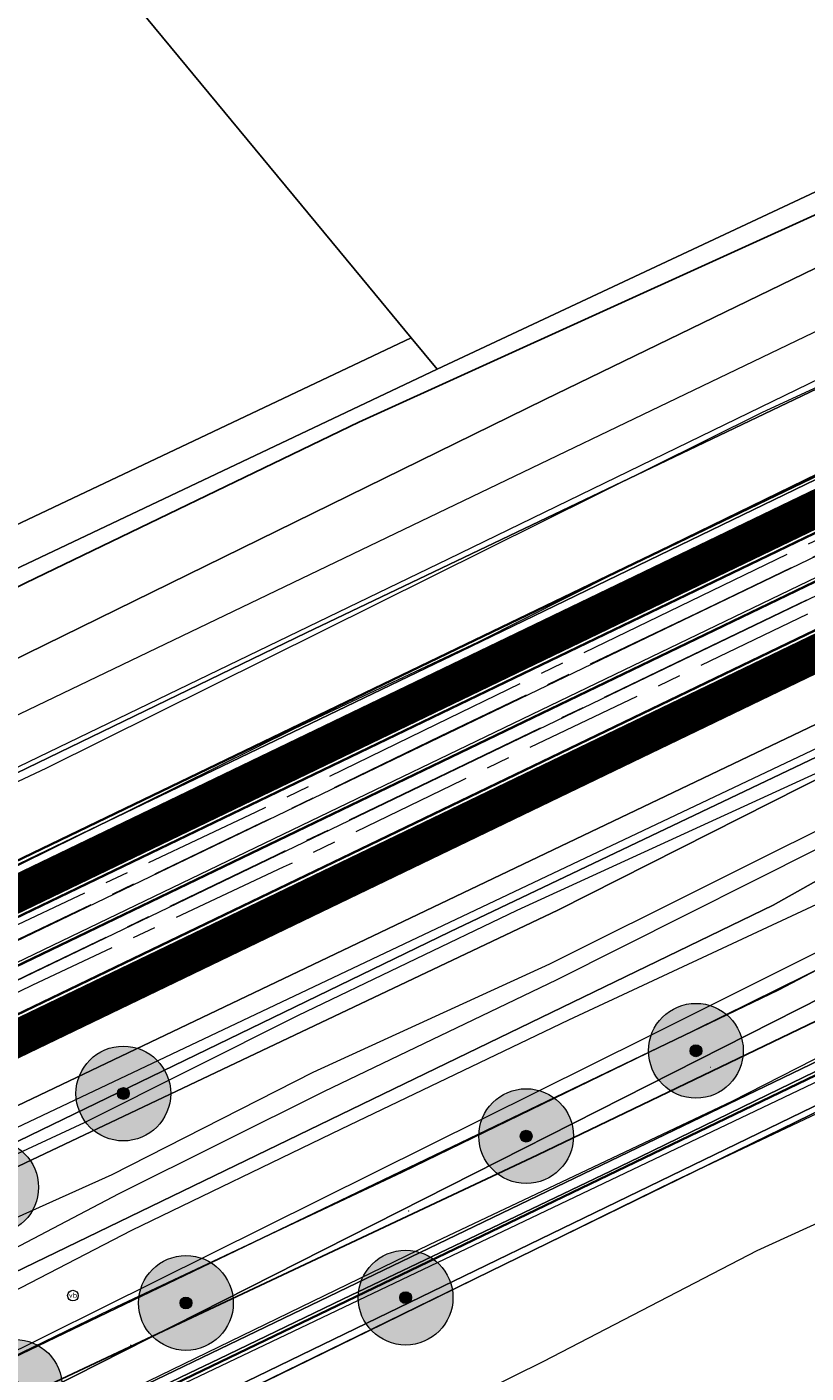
# Model space of a CAD drawing. Header units: metres. Extents: x 163628 to 167855, y 402678 to 405435.
# Tile 143 of 256: x 164538 to 164571, y 403440 to 403497. Entities that reach past the tile are written whole.
import ezdxf
from ezdxf.enums import TextEntityAlignment as Align

# ---------------------------------------------------------------- set-up
doc = ezdxf.new("R2010")
doc.units = ezdxf.units.M
doc.linetypes.add('X-CA190022.004-UO-DTM inmeting$0$AM-AS', pattern=[16, 10, -2, 2, -2])
doc.linetypes.add('X-CA190022.004-UO-DWM_Snelfietsroute$0$1-2', pattern=[3, 0, -2, 1])
doc.layers.get('0').update_dxf_attribs({"lineweight": 25})
for name, color, linetype, lineweight in [('X-CA190022.004-UO-BGT_Ondergrond$0$GE_201_SHDHek_Lijn_GEM', 253, 'X-CA190022.004-UO-BGT_Ondergrond$0$Hekwerk', 9), ('X-CA190022.004-UO-BGT_Ondergrond$0$GE_251_SPRTrein_as_Lijn_GEM', 253, 'Continuous', 9), ('X-CA190022.004-UO-BGT_Ondergrond$0$GE_316_WGDFietspad_Vlak_GEM', 253, 'Continuous', 9), ('X-CA190022.004-UO-BGT_Ondergrond$0$GE_367_OWGBerm_groenvoorziening_grasenk_GEM', 253, 'Continuous', 9), ('X-CA190022.004-UO-BGT_Ondergrond$0$GE_401_OTDErf_Vlak_GEM', 253, 'Continuous', 9), ('X-CA190022.004-UO-BGT_Ondergrond$0$GE_479_BTDGroenvoorziening_grasenkruida_GEM', 253, 'Continuous', 9), ('X-CA190022.004-UO-BGT_Ondergrond$0$GE_504_WTDWaterloop_sloot_Vlak_GEM', 253, 'Continuous', 9), ('X-CA190022.004-UO-BGT_Ondergrond$0$GE_523_WTDGreppel_drogesloot_Vlak_GEM', 253, 'Continuous', 9), ('X-CA190022.004-UO-BGT_Ondergrond$0$GE_541_OWTOever_slootkant_Vlak_GEM', 253, 'Continuous', 9), ('X-CA190022.004-UO-BGT_Ondergrond$0$GE_814_BRDVerkeersbord_Punt_GEM', 253, 'Continuous', 9), ('X-CA190022.004-UO-DTM inmeting$0$B-WE-AM-AS_DWARSLIGGER-G', 246, 'X-CA190022.004-UO-DTM inmeting$0$AM-AS', 0), ('X-CA190022.004-UO-DTM inmeting$0$B-WE-AM-AS_SPOOR-G', 246, 'X-CA190022.004-UO-DTM inmeting$0$AM-AS', 0), ('X-CA190022.004-UO-DTM inmeting$0$B-WE-GR-BOOM-S', 246, 'Continuous', 0), ('X-CA190022.004-UO-DTM inmeting$0$B-WE-GW-TALUD_KRUIN-G', 246, 'Continuous', 0), ('X-CA190022.004-UO-DTM inmeting$0$B-WE-GW-TALUD_TEEN-G', 246, 'Continuous', 0), ('X-CA190022.004-UO-DTM inmeting$0$B-WE-IE-TERREINAFSCHEIDING_KUNSTMATIG_RASTERHEKWERK-G', 246, 'X-CA190022.004-UO-DTM inmeting$0$IE-TERREINAFSCHEIDING-KUNSTMATIG-OPEN', 0), ('X-CA190022.004-UO-DTM inmeting$0$B-WE-OG-HOOGTEPUNT-S', 246, 'Continuous', 0), ('X-CA190022.004-UO-DTM inmeting$0$B-WE-VH-VERHARDING_ASFALT-G', 246, 'Continuous', 0), ('X-CA190022.004-UO-DWM_Beplanting$0$N-GV-GR-BOOM_SOLITAIR-G', 92, 'Continuous', 18), ('X-CA190022.004-UO-DWM_Beplanting$0$N-WE-GR-BOOM-S', 90, 'Continuous', 18), ('X-CA190022.004-UO-DWM_Snelfietsroute$0$N-WE-GW-BERM-G', 125, 'Continuous', 25), ('X-CA190022.004-UO-DWM_Snelfietsroute$0$N-WE-VH-KANTVERHARDING-G', 125, 'Continuous', 25), ('X-CA190022.004-UO-DWM_Snelfietsroute$0$N-WE-VW-MARKERING_LANGS_STREEP_12-G', 7, 'X-CA190022.004-UO-DWM_Snelfietsroute$0$1-2', 35), ('X-CA190022.004-UO-DWM_Snelfietsroute$0$N-WE-VW-MARKERING_LANGS_STREEP_DOORGETROKKEN_010-G', 125, 'Continuous', 25), ('X-CA190022.004-UO-GZM_Werkgrens_v0.1$0$N-WE-KG-GRENS_SYSTEEMGRENS-G', 7, 'X-CA190022.004-UO-GZM_Werkgrens_v0.1$0$KG-OG', 35), ('X-CA190022.004-UO-KAD_Percelen$0$B-WE-KG-GRENS_PERCEEL-GV', 150, 'Continuous', 9), ('X-CA190022.004-UO-WHM_Riolering gemeente - drukleidingen_v0.1$0$Riool_onder_druk_asbestcement_leidingen_450_hgml', 214, 'X-CA190022.004-UO-WHM_Riolering gemeente - drukleidingen_v0.1$0$1-200 PERSLEIDING', 25), ('X-CA190022.004-UO-WHM_Riolering gemeente - drukleidingen_v0.1$0$Riool_onder_druk_pvc_leidingen_400_hgml', 214, 'X-CA190022.004-UO-WHM_Riolering gemeente - drukleidingen_v0.1$0$1-200 PERSLEIDING', 25)]:
    doc.layers.add(name, color=color, linetype=linetype, lineweight=lineweight)
doc.layers.add('X-CA190022.004-UO-DTM inmeting$0$X-XX-AL-MEETPUNT-S', color=246, linetype='Continuous', lineweight=0, plot=False)
doc.layers.add('X-CA190022.004-UO-DWM_Beplanting$0$B-WE-GR-BOOM-S AFKOMSTIG UIT DTM_v0.4', color=252, linetype='Continuous')
doc.layers.add('X-CA190022.004-UO-DWM_Beplanting$0$N-GV-GR-GRAS-A-200', color=7, linetype='Continuous')
for name, color, linetype, lineweight, transparency in [('X-CA190022.004-UO-KL_Wenstracé_v0.3$0$N-WE-KL-TRACE_WENSTRACE-G 1.5m', 24, 'Continuous', 35, 0.6), ('X-CA190022.004-UO-KLIC$0$B-OI-KL-DATA_KPN_0000546663_VECT_19O042616-G', 42, 'X-CA190022.004-UO-KLIC$0$1-200 TELEFONIE-KPN', 0, 0.25), ('X-CA190022.004-UO-KLIC$0$B-OI-KL-DATA_ZIGGO BV_0000546674_VECT_19O042616-G', 42, 'X-CA190022.004-UO-KLIC$0$1-200 ZIGGO', 0, 0.25), ('X-CA190022.004-UO-KLIC$0$B-WE-KL-ET_LS-G', 42, 'X-CA190022.004-UO-KLIC$0$1-200 LAAGSPANNING', 0, 0.25), ('X-CA190022.004-UO-KLIC$0$B-WE-KL-ET_LS_KABELBED-G', 42, 'X-CA190022.004-UO-KLIC$0$1-200 LAAGSPANNING', 0, 0.25), ('X-CA190022.004-UO-KLIC$0$B-WE-KL-ET_MS-G', 42, 'X-CA190022.004-UO-KLIC$0$1-200 MIDDENSPANNING', 0, 0.25)]:
    doc.layers.add(name, color=color, linetype=linetype, lineweight=lineweight, transparency=transparency)
doc.styles.add('X-CA190022.004-UO-BGT_Ondergrond$0$NLCS-ISO', font='NLCS-ISO.ttf')
doc.styles.add('X-CA190022.004-UO-KLIC$0$NLCS-ISO', font='NLCS-ISO.ttf')
doc.styles.add('X-CA190022.004-UO-WHM_Riolering gemeente - drukleidingen_v0.1$0$NLCS-ISO', font='NLCS-ISO.ttf')
doc.linetypes.add('X-CA190022.004-UO-BGT_Ondergrond$0$Hekwerk', pattern='A,5,-1.5,[2,dgnlstyle-Veghel.shx,S=0.007937,R=0,X=0,Y=0],-1.5', length=8)
doc.linetypes.add('X-CA190022.004-UO-DTM inmeting$0$IE-TERREINAFSCHEIDING-KUNSTMATIG-OPEN', pattern='A,7,-1.5,[67,NLCS.SHX,S=0.75,R=0,X=0,Y=0],-1.5', length=10)
doc.linetypes.add('X-CA190022.004-UO-GZM_Werkgrens_v0.1$0$KG-OG', pattern='A,5.5,-1.5,[2,NLCS.SHX,S=0.5,R=0,X=0,Y=0],-1.5', length=8.5)
doc.linetypes.add('X-CA190022.004-UO-KLIC$0$1-200 LAAGSPANNING', pattern='A,1.5,-0.6,["LS",X-CA190022.004-UO-KLIC$0$NLCS-ISO,S=0.24,R=0,X=-0.45,Y=-0.12],-0.05', length=2.15)
doc.linetypes.add('X-CA190022.004-UO-KLIC$0$1-200 MIDDENSPANNING', pattern='A,1.5,-0.6,["MS",X-CA190022.004-UO-KLIC$0$NLCS-ISO,S=0.24,R=0,X=-0.5,Y=-0.12],-0.05', length=2.15)
doc.linetypes.add('X-CA190022.004-UO-KLIC$0$1-200 TELEFONIE-KPN', pattern='A,1.5,-0.6,["KPN",X-CA190022.004-UO-KLIC$0$NLCS-ISO,S=0.24,R=0,X=-0.5,Y=-0.12],-0.3', length=2.4)
doc.linetypes.add('X-CA190022.004-UO-KLIC$0$1-200 ZIGGO', pattern='A,1.5,-0.6,["ZIGGO",X-CA190022.004-UO-KLIC$0$NLCS-ISO,S=0.24,R=0,X=-0.5,Y=-0.12],-0.5', length=2.6)
doc.linetypes.add('X-CA190022.004-UO-WHM_Riolering gemeente - drukleidingen_v0.1$0$1-200 PERSLEIDING', pattern='A,1.5,-0.6,["PERS",X-CA190022.004-UO-WHM_Riolering gemeente - drukleidingen_v0.1$0$NLCS-ISO,S=0.24,R=0,X=-0.5,Y=-0.12],-0.65', length=2.75)

# ---------------------------------------------------------------- blocks, each defined once
blk = doc.blocks.new('X-CA190022.004-UO-BGT_Ondergrond$0$SIE-WEG_PAAL_VERKEERSBORD-SO')
at = {"linetype": 'ByBlock', "lineweight": 18}
blk.add_circle((0, 0), 1.5, dxfattribs=at)
at = {"linetype": 'ByBlock', "lineweight": 18, "style": 'X-CA190022.004-UO-BGT_Ondergrond$0$NLCS-ISO'}
blk.add_text('vb', height=1.5, dxfattribs=at).set_placement((0, 0.13), align=Align.MIDDLE_CENTER)
blk = doc.blocks.new('X-CA190022.004-UO-BGT_Ondergrond$0$IMGEOVerkeersbord')
at = {"xscale": 5, "yscale": 5, "zscale": 5}
blk.add_blockref('X-CA190022.004-UO-BGT_Ondergrond$0$SIE-WEG_PAAL_VERKEERSBORD-SO', (0, 0), dxfattribs=at)
blk = doc.blocks.new('X-CA190022.004-UO-DTM inmeting$0$boom')
h = blk.add_hatch()
h.set_pattern_fill('ANSI31', color=256, scale=0.13)
h.paths.add_polyline_path([(-1, 0, 1), (1, 0, 1)])
blk.add_circle((0, 0), 1)
blk = doc.blocks.new('X-CA190022.004-UO-DTM inmeting$0$SOG-HOOGTEPUNT-SO')
for p, q in [((-0.5, 0), (0.5, 0)), ((0, 0.5), (0, -0.5))]:
    blk.add_line(p, q)
blk = doc.blocks.new('X-CA190022.004-UO-DTM inmeting$0$punt')
at = {"color": 0, "lineweight": -2}
blk.add_line((0, 0), (0, 0), dxfattribs=at)
blk = doc.blocks.new('X-CA190022.004-UO-DWM_Beplanting$0$SGR-BOOM_01-SO')
at = {"linetype": 'ByBlock', "lineweight": 18}
h = blk.add_hatch(color=0, dxfattribs=at)
h.dxf.hatch_style = 1
edge = h.paths.add_edge_path()
edge.add_arc((0, 0), 0.25, 0, 360)
at = {"color": 0, "linetype": 'ByBlock', "lineweight": 18}
for radius in [2, 0.25]:
    blk.add_circle((0, 0), radius, dxfattribs=at)
blk = doc.blocks.new('X-CA190022.004-UO-DWM_Beplanting$0$IMGEOBoom')
at = {"transparency": 33554457}
h = blk.add_hatch(color=256, dxfattribs=at)
h.dxf.hatch_style = 1
edge = h.paths.add_edge_path()
edge.add_arc((0, 0), 100, 0, 360)
edge = h.paths.add_edge_path(flags=17)
edge.add_arc((0, 0), 12.5, 0, 360)
h = blk.add_hatch()
h.set_pattern_fill('ANGLE', color=256)
h.set_pattern_definition([(0, (0, 0), (0, 6.985), [5.08, -1.905]), (90, (0, 0), (-6.985, 4e-16), [5.08, -1.905])])
edge = h.paths.add_edge_path(flags=17)
edge.add_arc((0, 0), 12.5, 0, 360)
at = {"layer": 'X-CA190022.004-UO-DWM_Beplanting$0$N-GV-GR-GRAS-A-200'}
h = blk.add_hatch(color=256, dxfattribs=at)
h.dxf.hatch_style = 1
edge = h.paths.add_edge_path(flags=17)
edge.add_arc((0, 0), 12.5, 0, 360)
at = {"xscale": 50, "yscale": 50, "zscale": 50}
blk.add_blockref('X-CA190022.004-UO-DWM_Beplanting$0$SGR-BOOM_01-SO', (0, 0), dxfattribs=at)
blk = doc.blocks.new('X-CA190022.004-UO-DWM_Beplanting$0$sfr nieuwe boom')
at = {"layer": 'X-CA190022.004-UO-DWM_Beplanting$0$N-GV-GR-BOOM_SOLITAIR-G', "transparency": 33554470}
h = blk.add_hatch(color=256, dxfattribs=at)
h.dxf.hatch_style = 1
edge = h.paths.add_edge_path()
edge.add_arc((0, 0), 2, 0, 360)
at = {"layer": 'X-CA190022.004-UO-DWM_Beplanting$0$N-GV-GR-BOOM_SOLITAIR-G'}
h = blk.add_hatch(color=256, dxfattribs=at)
h.dxf.hatch_style = 1
edge = h.paths.add_edge_path()
edge.add_arc((0, 0), 0.25, 0, 360)
for radius in [2, 0.25]:
    blk.add_circle((0, 0), radius, dxfattribs=at)

msp = doc.modelspace()

# ---------------------------------------------------------------- linework, layer by layer
at = {"layer": 'X-CA190022.004-UO-BGT_Ondergrond$0$GE_201_SHDHek_Lijn_GEM'}
msp.add_line((164588.317, 403459.308), (164529.221, 403430.464), dxfattribs=at)
at = {"layer": 'X-CA190022.004-UO-BGT_Ondergrond$0$GE_251_SPRTrein_as_Lijn_GEM'}
for p, q in [((164504.922, 403442.526), (164589.918, 403483.431)), ((164505.925, 403441.332), (164590.572, 403482.071)), ((164507.405, 403442.8), (164580.272, 403477.895))]:
    msp.add_line(p, q, dxfattribs=at)
at = {"layer": 'X-CA190022.004-UO-BGT_Ondergrond$0$GE_316_WGDFietspad_Vlak_GEM', "flags": 128}
msp.add_lwpolyline([(164599.21, 403468.63), (164591.23, 403464.58), (164577.71, 403456.5), (164571.47, 403453.2), (164518.157, 403427.555), (164516.668, 403430.689), (164569.76, 403456.18), (164575.93, 403459.42), (164592.13, 403469.02), (164597.61, 403471.99), (164600.48, 403473.35), (164602.885, 403474.235), (164604.45, 403474.81), (164619.704, 403481.066), (164621.316, 403478.014), (164607.424, 403472.383), (164605.74, 403471.7), (164604.577, 403471.161), (164602.07, 403470), (164599.21, 403468.63)], dxfattribs=at)
at = {"layer": 'X-CA190022.004-UO-BGT_Ondergrond$0$GE_367_OWGBerm_groenvoorziening_grasenk_GEM', "flags": 128}
for points in [[(164768.875, 403551.946), (164763.542, 403549.392), (164629.22, 403485.06), (164625.59, 403483.48), (164619.704, 403481.066), (164604.45, 403474.81), (164602.885, 403474.235), (164600.48, 403473.35), (164597.61, 403471.99), (164592.13, 403469.02), (164575.93, 403459.42), (164569.76, 403456.18), (164516.668, 403430.689), (164513.743, 403429.436), (164509.64, 403427.467), (164507.77, 403426.57)], [(164510.298, 403423.881), (164518.157, 403427.555), (164571.47, 403453.2), (164577.71, 403456.5), (164591.23, 403464.58), (164599.21, 403468.63), (164602.07, 403470), (164604.577, 403471.161), (164605.74, 403471.7), (164607.424, 403472.383), (164621.316, 403478.014), (164627.08, 403480.35), (164631.74, 403482.36), (164768.53, 403548.02), (164770.72, 403548.83), (164773.26, 403549.22), (164775.27, 403548.69), (164783.7, 403545.643)], [(164453.106, 403493.369), (164488.004, 403452.975), (164495.285, 403449.119), (164494.344, 403448.187), (164493.938, 403446.928), (164494.512, 403445.201), (164495.603, 403443.783), (164496.644, 403443.037), (164505.761, 403433.039), (164505.901, 403432.4), (164507.126, 403430.884), (164508.284, 403430.692), (164509.941, 403431.278), (164513.965, 403433.277), (164537.446, 403444.229), (164569.522, 403459.744), (164581.242, 403466.331), (164592.676, 403472.187), (164631.326, 403490.472), (164640.44, 403494.868), (164662.351, 403505.436)], [(164683.071, 403504.746), (164620.047, 403474.794), (164605.994, 403467.843), (164604.644, 403466.081), (164604.1, 403465.83), (164602.208, 403469.716), (164599.34, 403468.357), (164599.989, 403466.994), (164588.888, 403461.691), (164588.317, 403459.308), (164529.221, 403430.464), (164510.811, 403421.473), (164516.407, 403415.184), (164516.697, 403414.849), (164516.465, 403414.735), (164516.238, 403414.623), (164513.991, 403413.907), (164513.067, 403413.794), (164510.581, 403417.138), (164509.01, 403419.334)]]:
    msp.add_lwpolyline(points, dxfattribs=at)
at = {"layer": 'X-CA190022.004-UO-BGT_Ondergrond$0$GE_401_OTDErf_Vlak_GEM', "flags": 128}
for points in [[(164644.76, 403522.135), (164598.026, 403499.598), (164597.907, 403499.54), (164559.867, 403481.087), (164519.897, 403461.496), (164496.748, 403450.567), (164495.285, 403449.119), (164488.004, 403452.975), (164453.106, 403493.369), (164446.912, 403500.197), (164442.328, 403505.829), (164442.279, 403505.897), (164417.651, 403534.485)], [(164529.221, 403430.464), (164588.317, 403459.308), (164588.888, 403461.691), (164599.989, 403466.994), (164601.2, 403464.45), (164599.62, 403463.7), (164599.96, 403462.98), (164594.28, 403460.27), (164595.83, 403457.02), (164590.59, 403454.53), (164592.74, 403450.01), (164595.756, 403443.449), (164617.522, 403453.869), (164614.34, 403460.22), (164612.24, 403464.76), (164606.84, 403462.27), (164605.01, 403466.25), (164604.644, 403466.081), (164605.994, 403467.843), (164620.047, 403474.794), (164683.071, 403504.746)]]:
    msp.add_lwpolyline(points, dxfattribs=at)
at = {"layer": 'X-CA190022.004-UO-BGT_Ondergrond$0$GE_479_BTDGroenvoorziening_grasenkruida_GEM', "flags": 128}
msp.add_lwpolyline([(164661.155, 403508.745), (164638.92, 403498.02), (164629.806, 403493.624), (164631.326, 403490.472), (164592.676, 403472.187), (164593.082, 403473.391), (164592.609, 403473.511), (164591.238, 403473.656), (164588.258, 403473.003), (164582.318, 403470.584), (164560.42, 403459.532), (164531.517, 403445.829), (164507.277, 403434.264), (164505.761, 403433.039), (164496.644, 403443.037), (164498.627, 403442.886), (164500.282, 403443.347), (164516.388, 403451.268), (164556.346, 403470.466), (164637.795, 403509.882), (164672.252, 403526.504)], dxfattribs=at)
at = {"layer": 'X-CA190022.004-UO-BGT_Ondergrond$0$GE_504_WTDWaterloop_sloot_Vlak_GEM', "flags": 128}
msp.add_lwpolyline([(164678.426, 403533.128), (164644.871, 403517.187), (164587.245, 403489.628), (164555.789, 403474.342), (164525.812, 403459.868), (164499.837, 403447.15), (164498.596, 403446.585), (164497.552, 403446.453), (164497.046, 403446.537), (164496.522, 403447.593), (164496.813, 403448.046), (164507.457, 403453.306), (164615.872, 403505.365), (164674.068, 403533.44)], dxfattribs=at)
at = {"layer": 'X-CA190022.004-UO-BGT_Ondergrond$0$GE_523_WTDGreppel_drogesloot_Vlak_GEM', "flags": 128}
msp.add_lwpolyline([(164569.522, 403459.744), (164537.446, 403444.229), (164513.965, 403433.277), (164509.941, 403431.278), (164508.284, 403430.692), (164507.126, 403430.884), (164505.901, 403432.4), (164505.761, 403433.039), (164507.277, 403434.264), (164531.517, 403445.829), (164560.42, 403459.532), (164582.318, 403470.584), (164588.258, 403473.003), (164591.238, 403473.656), (164592.609, 403473.511), (164593.082, 403473.391), (164592.676, 403472.187), (164581.242, 403466.331), (164569.522, 403459.744)], dxfattribs=at)
at = {"layer": 'X-CA190022.004-UO-BGT_Ondergrond$0$GE_541_OWTOever_slootkant_Vlak_GEM', "flags": 128}
for points in [[(164516.388, 403451.268), (164500.282, 403443.347), (164498.627, 403442.886), (164496.644, 403443.037), (164495.603, 403443.783), (164494.512, 403445.201), (164493.938, 403446.928), (164494.344, 403448.187), (164495.285, 403449.119), (164496.748, 403450.567), (164519.897, 403461.496), (164559.867, 403481.087), (164597.907, 403499.54), (164598.026, 403499.598), (164644.76, 403522.135), (164649.727, 403524.45), (164655.322, 403527.058), (164681.914, 403539.451)], [(164496.522, 403447.593), (164496.813, 403448.046), (164507.457, 403453.306), (164615.872, 403505.365), (164674.068, 403533.44)], [(164678.426, 403533.128), (164644.871, 403517.187), (164587.245, 403489.628), (164555.789, 403474.342), (164525.812, 403459.868), (164499.837, 403447.15), (164498.596, 403446.585), (164497.552, 403446.453), (164497.046, 403446.537), (164496.522, 403447.593)], [(164672.252, 403526.504), (164637.795, 403509.882), (164556.346, 403470.466), (164516.388, 403451.268)]]:
    msp.add_lwpolyline(points, dxfattribs=at)
at = {"layer": 'X-CA190022.004-UO-DTM inmeting$0$B-WE-AM-AS_DWARSLIGGER-G', "ltscale": 0.5}
for p, q in [((164585.387, 403478.947, 9.916), (164556.391, 403465.022, 9.899)), ((164577.304, 403478.011, 9.914), (164566.021, 403472.575, 9.907)), ((164566.021, 403472.575, 9.907), (164555.278, 403467.363, 9.876)), ((164555.278, 403467.363, 9.876), (164547.663, 403463.671, 9.893)), ((164556.391, 403465.022, 9.899), (164548.825, 403461.344, 9.893)), ((164547.663, 403463.671, 9.893), (164537.098, 403458.683, 9.867)), ((164548.825, 403461.344, 9.893), (164538.203, 403456.361, 9.888)), ((164538.203, 403456.361, 9.888), (164528.674, 403451.709, 9.903))]:
    msp.add_line(p, q, dxfattribs=at)
at = {"layer": 'X-CA190022.004-UO-DTM inmeting$0$B-WE-AM-AS_SPOOR-G', "ltscale": 0.5}
for p, q in [((164577.491, 403477.444, 10.074), (164566.301, 403472.069, 10.066)), ((164578.126, 403476.089, 10.079), (164566.889, 403470.67, 10.068)), ((164566.301, 403472.069, 10.066), (164555.47, 403466.879, 10.064)), ((164566.889, 403470.67, 10.068), (164556.114, 403465.505, 10.075)), ((164555.47, 403466.879, 10.064), (164547.911, 403463.219, 10.057)), ((164556.114, 403465.505, 10.075), (164548.544, 403461.86, 10.063)), ((164547.911, 403463.219, 10.057), (164537.366, 403458.167, 10.04)), ((164548.544, 403461.86, 10.063), (164538.022, 403456.787, 10.048)), ((164538.022, 403456.787, 10.048), (164528.462, 403452.19, 10.047))]:
    msp.add_line(p, q, dxfattribs=at)
at = {"layer": 'X-CA190022.004-UO-DTM inmeting$0$B-WE-GW-TALUD_KRUIN-G'}
for points in [[(164494.319, 403448.902, 9.01), (164493.39, 403447.207, 9.387), (164493.636, 403444.951, 9.725), (164494.996, 403443.479, 9.795), (164497.122, 403442.925, 9.793), (164499.152, 403443.498, 9.734), (164504.652, 403445.888, 9.688), (164511.724, 403449.032, 9.644), (164518.144, 403452.09, 9.691), (164525.993, 403455.94, 9.695), (164533.432, 403459.367, 9.678), (164541.158, 403463.163, 9.609), (164549.299, 403467.195, 9.676), (164557.07, 403470.853, 9.716), (164564.699, 403474.697, 9.741), (164573.075, 403478.779, 9.752), (164580.392, 403482.413, 9.926)], [(164515.001, 403432.018, 9.08), (164521.55, 403435.2, 9.022), (164533.07, 403441.19, 8.918), (164542.438, 403446.033, 8.911), (164551.285, 403450.308, 8.881), (164560.887, 403454.907, 8.946), (164574.92, 403461.454, 9.174), (164579.964, 403464.332, 9.39), (164583.698, 403466.215, 9.593), (164587.04, 403468.301, 9.648), (164592.199, 403471.003, 9.69), (164593.422, 403472.18, 9.668), (164593.13, 403473.368, 9.715), (164592.27, 403474.257, 9.794), (164590.838, 403474.757, 9.919)], [(164540.435, 403450.58, 9.578), (164549.449, 403455.094, 9.717), (164558.71, 403459.536, 9.773), (164572.837, 403466.011, 9.838), (164583.029, 403471.363, 10.017), (164590.838, 403474.757, 9.919)], [(164529.424, 403445.466, 9.587), (164540.435, 403450.58, 9.578)]]:
    msp.add_polyline3d(points, dxfattribs=at)
at = {"layer": 'X-CA190022.004-UO-DTM inmeting$0$B-WE-GW-TALUD_TEEN-G'}
for points in [[(164496.712, 403447.767, 7.304), (164496.555, 403447.483, 7.287), (164496.849, 403446.494, 7.288), (164497.206, 403445.964, 7.278), (164497.858, 403445.826, 7.323), (164515.497, 403454.551, 7.301), (164538.845, 403465.546, 7.264), (164569.066, 403480.544, 7.286), (164579.416, 403485.323, 7.256)], [(164516.755, 403436.689, 8.095), (164520.906, 403438.548, 8.09), (164531.001, 403443.621, 8.15), (164541.597, 403448.387, 8.137), (164550.089, 403452.703, 8.217), (164560.085, 403457.272, 8.188), (164573.771, 403464.086, 8.496), (164579.139, 403466.846, 8.592), (164582.815, 403468.573, 8.627), (164586.694, 403470.604, 8.72), (164589.581, 403471.954, 8.847), (164591.605, 403473.006, 9.093)], [(164517.945, 403435.448, 8.072), (164521.262, 403437.251, 8.11), (164532.422, 403442.609, 8.145), (164541.896, 403447.574, 8.14), (164550.564, 403451.903, 8.232), (164560.366, 403456.601, 8.18), (164574.148, 403463.517, 8.491), (164579.522, 403466.045, 8.621), (164583.112, 403467.921, 8.62), (164586.927, 403469.98, 8.697), (164589.933, 403471.266, 8.854), (164591.95, 403472.281, 9.049)]]:
    msp.add_polyline3d(points, dxfattribs=at)
at = {"layer": 'X-CA190022.004-UO-DTM inmeting$0$B-WE-IE-TERREINAFSCHEIDING_KUNSTMATIG_RASTERHEKWERK-G'}
for p, q in [((164565.35, 403448.108, 9.235), (164575.167, 403452.76, 9.257)), ((164553.049, 403442.073, 9.191), (164565.35, 403448.108, 9.235)), ((164540.608, 403436.023, 9.145), (164553.049, 403442.073, 9.191))]:
    msp.add_line(p, q, dxfattribs=at)
at = {"layer": 'X-CA190022.004-UO-DTM inmeting$0$B-WE-VH-VERHARDING_ASFALT-G'}
for points in [[(164603.941, 403474.452, 9.975), (164599.489, 403472.467, 10.035), (164595.904, 403470.709, 9.998), (164594.192, 403469.823, 9.963), (164593.126, 403469.452, 9.937), (164588.48, 403466.946, 9.803), (164581.724, 403462.852, 9.594), (164574.444, 403458.539, 9.372), (164566.177, 403454.46, 9.269), (164553.869, 403448.486, 9.271), (164541.514, 403442.675, 9.253), (164529.343, 403436.773, 9.27), (164518.876, 403431.657, 9.294), (164513.217, 403429.149, 9.326)], [(164604.847, 403471.495, 9.98), (164600.926, 403469.791, 10.04), (164597.158, 403467.947, 10.004), (164594.315, 403466.329, 9.949), (164590.26, 403464.04, 9.821), (164583.391, 403459.926, 9.612), (164576.025, 403455.666, 9.427), (164567.772, 403451.465, 9.341), (164554.986, 403445.407, 9.355), (164543.131, 403439.666, 9.341), (164530.858, 403433.717, 9.365), (164520.451, 403428.687, 9.329), (164514.401, 403425.792, 9.359)]]:
    msp.add_polyline3d(points, dxfattribs=at)
at = {"layer": 'X-CA190022.004-UO-DWM_Snelfietsroute$0$N-WE-GW-BERM-G', "flags": 128}
for points in [[(164495.757, 403440.931), (164598.797, 403490.523, -0.209691), (164621.681, 403491.328, 0.208465), (164638.923, 403491.909)], [(164508.728, 403421.976), (164506.096, 403425.275, -0.109896), (164503.571, 403430.518, 0.054725), (164502.148, 403434.552), (164502.139, 403434.57, -0.401082), (164502.737, 403436.41, -0.011261), (164506.75, 403438.454), (164601.833, 403484.215, -0.209691), (164619.096, 403484.823, 0.209324), (164641.944, 403485.61)]]:
    msp.add_lwpolyline(points, format="xyb", dxfattribs=at)
at = {"layer": 'X-CA190022.004-UO-DWM_Snelfietsroute$0$N-WE-VH-KANTVERHARDING-G', "flags": 128}
for points in [[(164498.667, 403440.667), (164599.448, 403489.171, -0.209691), (164621.127, 403489.934, 0.208529), (164639.573, 403490.557)], [(164502.1, 403437.88), (164601.182, 403485.567, -0.209691), (164619.65, 403486.217, 0.208643), (164641.302, 403486.95)]]:
    msp.add_lwpolyline(points, format="xyb", dxfattribs=at)
at = {"layer": 'X-CA190022.004-UO-DWM_Snelfietsroute$0$N-WE-VW-MARKERING_LANGS_STREEP_12-G', "linetype": 'X-CA190022.004-UO-DWM_Snelfietsroute$0$1-2', "const_width": 0.1, "flags": 128}
msp.add_lwpolyline([(164512.776, 403445.238), (164591.304, 403483.032)], dxfattribs=at)
at = {"layer": 'X-CA190022.004-UO-DWM_Snelfietsroute$0$N-WE-VW-MARKERING_LANGS_STREEP_DOORGETROKKEN_010-G', "const_width": 0.1, "flags": 128}
for points in [[(164498.732, 403440.532), (164599.513, 403489.036, -0.209691), (164621.072, 403489.795, 0.208534), (164639.637, 403490.421)], [(164502.034, 403438.015), (164601.117, 403485.702, -0.209691), (164619.705, 403486.356, 0.208659), (164641.239, 403487.086)]]:
    msp.add_lwpolyline(points, format="xyb", dxfattribs=at)
at = {"layer": 'X-CA190022.004-UO-GZM_Werkgrens_v0.1$0$N-WE-KG-GRENS_SYSTEEMGRENS-G', "ltscale": 0.2, "flags": 128}
msp.add_lwpolyline([(164202.447, 403276.261, -0.007014), (164204.684, 403278.194), (164207.732, 403280.631), (164216.351, 403287.471), (164219.004, 403289.434), (164219.375, 403289.729), (164237.184, 403303.185), (164244.587, 403308.605), (164248.73, 403311.638), (164253.977, 403315.367), (164261.175, 403320.48), (164269.682, 403326.324), (164277.478, 403331.538), (164300.139, 403346.153), (164322.964, 403359.926), (164334.073, 403366.292), (164351.665, 403375.797), (164373.742, 403387.55), (164399.95, 403400.464), (164429.28, 403414.743), (164430.124, 403415.141), (164430.948, 403415.506), (164431.777, 403415.846), (164432.615, 403416.161), (164433.462, 403416.453), (164434.316, 403416.72), (164435.176, 403416.962), (164436.043, 403417.179), (164436.306, 403417.259, -0.099821), (164451.982, 403417.179, 0.131087), (164471.53, 403420.948), (164482.533, 403426.243), (164490.693, 403418.8), (164492.586, 403419.707), (164495.404, 403416.53, -0.0101), (164498.074, 403413.536), (164499.385, 403412.005), (164502.276, 403408.653), (164509.274, 403412.948), (164511.768, 403416.461), (164509.186, 403420.201, -0.175036), (164509.321, 403422.135, -0.180129), (164510.517, 403423.431), (164518.825, 403427.315), (164545.03, 403439.927), (164571.695, 403452.754), (164577.955, 403456.064), (164591.472, 403464.142), (164595.446, 403466.159), (164599.431, 403468.182), (164600.854, 403468.863), (164605.94, 403471.242), (164622.016, 403477.758), (164627.273, 403479.889), (164631.947, 403481.905), (164633.267, 403482.539, 0.084778), (164642.609, 403485.38), (164759.332, 403541.386), (164770.974, 403544.815), (164773.272, 403545.397), (164787.887, 403542.29), (164789.899, 403542.38), (164793.252, 403543.048), (164800.24, 403546.814), (164803.671, 403549.366), (164804.774, 403550.36), (164806.983, 403547.387), (164807.907, 403546.199), (164811.87, 403549.281), (164810.953, 403550.46), (164809.512, 403552.406), (164808.343, 403553.575), (164810.024, 403555.089), (164807.827, 403558.012), (164809.834, 403559.516, 0.087199), (164816.707, 403566.833, -0.136189), (164825.151, 403574.239), (164897.952, 403609.34), (164931.093, 403625.32), (165054.784, 403684.96), (165123.155, 403717.926), (165148.566, 403730.033), (165175.654, 403740.478), (165188.146, 403744.824), (165187.632, 403748.092), (165185.258, 403754.932), (165180.038, 403753.689, 0.027846), (165177.051, 403752.466), (165119.698, 403725.141), (165051.309, 403692.167), (164927.618, 403632.527), (164894.477, 403616.547), (164821.676, 403581.445, 0.136189), (164810.016, 403571.218, -0.087199), (164805.039, 403565.919), (164803.02, 403564.408), (164799.415, 403569.204), (164798.615, 403568.604), (164797.815, 403568.006), (164797.216, 403568.806), (164793.371, 403565.926), (164793.97, 403565.126), (164792.376, 403563.932), (164795.885, 403559.064, -0.201548), (164780.097, 403554.057, 0.075656), (164771.169, 403553.982, -0.009755), (164764.075, 403552.536), (164754.286, 403547.799), (164747.474, 403544.606), (164708.34, 403525.583), (164686.218, 403515.365), (164675.148, 403509.865), (164663.524, 403504.258), (164644.327, 403495.071), (164639.493, 403492.723), (164638.201, 403492.127, -0.201818), (164621.846, 403491.8, 0.209498), (164598.58, 403490.973), (164556.157, 403470.566), (164536.299, 403461.008), (164516.318, 403451.408), (164508.232, 403447.512), (164500.187, 403443.642), (164497.203, 403443.008), (164495.09, 403442.274, 0.130794), (164492.913, 403444.811), (164488.435, 403447.885), (164494.899, 403449.835), (164490.315, 403452.233), (164484.484, 403450.597, -0.076427), (164479.748, 403454.723), (164478.799, 403455.857), (164474.918, 403452.962), (164457.343, 403473.566), (164451.257, 403468.374), (164465.519, 403451.653, -0.484297), (164464.817, 403448.113), (164461.416, 403446.394), (164463.893, 403441.77), (164464.916, 403439.614), (164433.017, 403424.683, 0.05166), (164425.3, 403421.703), (164396.431, 403407.648), (164370.094, 403394.67), (164347.884, 403382.848), (164330.182, 403373.283), (164318.908, 403366.822), (164295.903, 403352.941), (164273.086, 403338.225), (164265.193, 403332.947), (164256.594, 403327.039), (164249.344, 403321.888), (164244.05, 403318.127), (164239.86, 403315.06), (164232.409, 403309.604), (164214.476, 403296.054), (164201.289, 403285.589, 0.012131), (164197.414, 403282.357)], format="xyb", close=True, dxfattribs=at)
at = {"layer": 'X-CA190022.004-UO-KAD_Percelen$0$B-WE-KG-GRENS_PERCEEL-GV', "flags": 128}
for points in [[(164595.838, 403501.354), (164555.326, 403482.367), (164489.137, 403451.001), (164492.811, 403446.689), (164487.569, 403444.164), (164476.902, 403439.143), (164474.656, 403438.052), (164469.708, 403435.65), (164459.04, 403430.474), (164460.276, 403427.915), (164478.654, 403436.809), (164549.795, 403471.239), (164610.094, 403500.047), (164740.684, 403562.794), (164887.38, 403633.726), (164885.502, 403637.729), (164830.972, 403611.838), (164787.129, 403591.173), (164774.865, 403585.072), (164771.579, 403589.482), (164763.848, 403582.954), (164722.665, 403561.134), (164654.869, 403529.019)], [(164460.276, 403427.915), (164466.349, 403415.367), (164487.883, 403425.722), (164496.111, 403429.679), (164555.855, 403458.619), (164593.206, 403476.41), (164588.97, 403485.217), (164612.074, 403496.328), (164616.314, 403487.512), (164746.772, 403550.188), (164893.326, 403621.049), (164887.38, 403633.726), (164740.684, 403562.794), (164610.094, 403500.047), (164549.795, 403471.239), (164478.654, 403436.809)], [(164468.748, 403410.406), (164486.08, 403417.995), (164492.111, 403420.636), (164493.855, 403418.592), (164495.298, 403416.903), (164503.089, 403421.185), (164615.905, 403478.304), (164662.782, 403501.158), (164772.136, 403553.829), (164770.057, 403555.749), (164790.783, 403565.26), (164789.551, 403566.923), (164799.538, 403571.715), (164894.973, 403617.537), (164893.326, 403621.049), (164746.772, 403550.188), (164616.314, 403487.512), (164616.456, 403487.216), (164593.352, 403476.106), (164593.206, 403476.41), (164555.855, 403458.619), (164496.111, 403429.679), (164487.883, 403425.722), (164466.349, 403415.367)], [(164615.905, 403478.304), (164503.089, 403421.185), (164504.937, 403419.149), (164510.499, 403421.842), (164619.909, 403474.821), (164758.78, 403541.048), (164766.236, 403544.544), (164771.263, 403545.786), (164774.138, 403545.724), (164787.928, 403542.792), (164789.839, 403542.878), (164793.081, 403543.524), (164802.649, 403548.73), (164790.783, 403565.26), (164770.057, 403555.749), (164772.136, 403553.829), (164662.782, 403501.158)], [(164509.715, 403537.447), (164552.161, 403486.189), (164554.233, 403483.687), (164555.326, 403482.367), (164595.838, 403501.354), (164547.782, 403558.103), (164512.506, 403539.358)], [(164509.715, 403537.447), (164450.199, 403496.696), (164487.991, 403452.346), (164524.012, 403469.383), (164554.233, 403483.687), (164552.161, 403486.189)], [(164489.137, 403451.001), (164555.326, 403482.367), (164554.233, 403483.687), (164524.012, 403469.383), (164487.991, 403452.346)], [(164644.446, 403453.391), (164619.909, 403474.821), (164510.499, 403421.842), (164517.155, 403413.867), (164524.046, 403405.974), (164531.085, 403398.305)]]:
    msp.add_lwpolyline(points, close=True, dxfattribs=at)
at = {"layer": 'X-CA190022.004-UO-KL_Wenstracé_v0.3$0$N-WE-KL-TRACE_WENSTRACE-G 1.5m', "lineweight": 18, "ltscale": 0.2, "const_width": 1.5}
for points in [[(164497.67, 403441.02), (164599.122, 403489.847, -0.209691), (164621.404, 403490.631, 0.209331), (164639.242, 403491.246), (164641.614, 403492.384)], [(164501.662, 403436.837), (164601.508, 403484.891, -0.209691), (164619.373, 403485.52, 0.209331), (164641.62, 403486.287), (164643.992, 403487.424)]]:
    msp.add_lwpolyline(points, format="xyb", dxfattribs=at)
at = {"layer": 'X-CA190022.004-UO-KLIC$0$B-OI-KL-DATA_KPN_0000546663_VECT_19O042616-G', "flags": 128}
for points in [[(164795.5, 403572.833), (164720.5, 403538.167), (164708.833, 403532.5), (164635.5, 403496.833), (164633.833, 403496.5), (164632.5, 403495.5), (164617.833, 403485.167), (164616.5, 403484.5), (164594.167, 403473.5), (164590.5, 403473.5), (164587.833, 403472.833), (164582.833, 403471.833), (164581.5, 403471.167), (164518.167, 403441.167), (164507.5, 403435.833), (164500.5, 403431.833)], [(164511.833, 403417.5), (164534.167, 403427.833), (164559.833, 403440.5), (164568.833, 403445.167), (164584.167, 403452.167), (164588.833, 403453.833), (164592.5, 403455.833), (164593.833, 403456.833), (164595.833, 403457.167)]]:
    msp.add_lwpolyline(points, dxfattribs=at)
at = {"layer": 'X-CA190022.004-UO-KLIC$0$B-OI-KL-DATA_ZIGGO BV_0000546674_VECT_19O042616-G', "flags": 128}
msp.add_lwpolyline([(164805.5, 403558.5), (164792.167, 403550.167), (164789.5, 403549.5), (164787.167, 403549.5), (164775.833, 403552.833), (164770.5, 403552.833), (164769.5, 403552.5), (164754.833, 403546.833), (164746.167, 403542.833), (164696.833, 403519.5), (164675.5, 403508.833), (164645.5, 403493.5), (164633.5, 403487.833), (164622.167, 403482.5), (164619.167, 403481.5), (164613.167, 403479.833), (164613.167, 403479.167), (164612.5, 403478.833), (164596.5, 403471.5), (164584.167, 403465.167), (164572.833, 403458.5), (164564.167, 403454.167), (164515.833, 403430.167), (164513.833, 403429.5), (164502.167, 403428.833), (164500.833, 403428.5), (164496.167, 403426.5), (164496.167, 403425.833), (164494.833, 403424.5), (164489.167, 403420.167), (164485.5, 403418.833)], dxfattribs=at)
at = {"layer": 'X-CA190022.004-UO-KLIC$0$B-WE-KL-ET_LS-G'}
msp.add_lwpolyline([(164515.709, 403425.79), (164577.297, 403455.136), (164579.817, 403456.652), (164582.15, 403458.044), (164584.296, 403459.313), (164585.623, 403460.09), (164586.255, 403460.458), (164586.564, 403460.637), (164588.208, 403461.554), (164590.503, 403462.831), (164591.917, 403463.617), (164592.589, 403463.99), (164593.239, 403464.351), (164595.049, 403465.353), (164596.141, 403465.955), (164597.085, 403466.476)], dxfattribs=at)
at = {"layer": 'X-CA190022.004-UO-KLIC$0$B-WE-KL-ET_LS_KABELBED-G'}
msp.add_lwpolyline([(164515.709, 403425.79), (164577.297, 403455.136), (164579.817, 403456.652), (164582.15, 403458.044), (164584.296, 403459.313), (164585.623, 403460.09), (164586.255, 403460.458), (164586.564, 403460.637), (164588.208, 403461.554), (164590.503, 403462.831), (164591.917, 403463.617), (164592.589, 403463.99), (164593.239, 403464.351), (164595.049, 403465.353), (164596.141, 403465.955), (164597.085, 403466.476)], dxfattribs=at)
at = {"layer": 'X-CA190022.004-UO-KLIC$0$B-WE-KL-ET_MS-G', "linetype": 'X-CA190022.004-UO-KLIC$0$1-200 MIDDENSPANNING'}
for points in [[(164503.135, 403434.725), (164518.56, 403442.2), (164520.422, 403443.089), (164550.71, 403457.544), (164582.738, 403472.83), (164633.588, 403497.02), (164639.702, 403499.936), (164674.16, 403516.92), (164702.804, 403530.824), (164719.07, 403538.72), (164761.08, 403558.65), (164773.711, 403564.857)], [(164674.16, 403516.92), (164639.702, 403499.936), (164633.588, 403497.02), (164582.738, 403472.83), (164550.71, 403457.544), (164520.422, 403443.089), (164518.56, 403442.2), (164503.135, 403434.725), (164502.955, 403434.638), (164502.209, 403434.277), (164501.149, 403433.763), (164500.722, 403433.556), (164499.343, 403432.887), (164493.86, 403430.49), (164490.343, 403428.585), (164489.876, 403428.332), (164486.4, 403426.45), (164421.96, 403395.77), (164340.698, 403354.401), (164292.035, 403324.574), (164283.02, 403318.59), (164279.38, 403316.35)], [(164674.16, 403516.92), (164639.702, 403499.936), (164633.588, 403497.02), (164582.738, 403472.83), (164550.71, 403457.544), (164520.422, 403443.089), (164518.56, 403442.2), (164503.135, 403434.725), (164502.955, 403434.638), (164502.209, 403434.277), (164501.149, 403433.763), (164500.722, 403433.556), (164499.343, 403432.887), (164493.86, 403430.49), (164490.343, 403428.585), (164489.876, 403428.332), (164486.4, 403426.45), (164421.96, 403395.77), (164340.698, 403354.401), (164292.035, 403324.574)], [(164518.56, 403442.2), (164520.422, 403443.089), (164550.71, 403457.544), (164582.738, 403472.83), (164633.588, 403497.02), (164639.702, 403499.936), (164674.16, 403516.92)], [(164520.422, 403443.089), (164550.71, 403457.544), (164582.738, 403472.83), (164633.588, 403497.02), (164639.702, 403499.936), (164674.16, 403516.92)], [(164520.422, 403443.089), (164550.71, 403457.544), (164582.738, 403472.83), (164594.611, 403474.57), (164597.942, 403476.006), (164603.57, 403478.432), (164616.87, 403485.898), (164633.588, 403497.02), (164639.702, 403499.936), (164674.16, 403516.92)], [(164674.16, 403516.92), (164639.702, 403499.936), (164633.588, 403497.02), (164616.87, 403485.898), (164603.57, 403478.432), (164597.942, 403476.006), (164594.611, 403474.57), (164582.738, 403472.83), (164550.71, 403457.544), (164520.422, 403443.089)], [(164534.404, 403434.97), (164539.689, 403437.515), (164544.853, 403440.001), (164546.115, 403440.607), (164551.349, 403443.118), (164557.326, 403445.977), (164562.644, 403448.521), (164563.904, 403449.129), (164569.272, 403451.742), (164575.269, 403454.66), (164580.633, 403457.271), (164581.856, 403457.948), (164583.369, 403458.893), (164583.68, 403459.088), (164584.888, 403459.794), (164587.87, 403461.424), (164589.18, 403461.687), (164591.314, 403461.465), (164592.644, 403461.69), (164595.49, 403463.027), (164596.425, 403462.693), (164596.968, 403461.552)], [(164596.968, 403461.552), (164596.425, 403462.693), (164595.49, 403463.027), (164592.644, 403461.69), (164591.314, 403461.465), (164589.18, 403461.687), (164587.87, 403461.424), (164584.888, 403459.794), (164583.68, 403459.088), (164583.369, 403458.893), (164581.856, 403457.948), (164580.633, 403457.271), (164575.269, 403454.66), (164569.272, 403451.742), (164563.904, 403449.129), (164562.644, 403448.521), (164557.326, 403445.977), (164551.349, 403443.118), (164546.115, 403440.607), (164544.853, 403440.001), (164539.689, 403437.515), (164534.404, 403434.97)]]:
    msp.add_lwpolyline(points, dxfattribs=at)
at = {"layer": 'X-CA190022.004-UO-WHM_Riolering gemeente - drukleidingen_v0.1$0$Riool_onder_druk_asbestcement_leidingen_450_hgml', "flags": 128}
msp.add_lwpolyline([(164505.312, 403457.312), (164507.232, 403458.176), (164512.176, 403460.576), (164514.096, 403461.504), (164517.408, 403463.168), (164537.952, 403473.344), (164552.016, 403480.128), (164607.056, 403505.12), (164637.152, 403518.848), (164644.928, 403521.824), (164657.776, 403526.976), (164660.064, 403527.936), (164670.064, 403532.928), (164683.056, 403539.392), (164703.184, 403549.376), (164719.696, 403557.6), (164734.416, 403564.896), (164746.656, 403570.976), (164749.392, 403572.352), (164764.128, 403579.68), (164775.744, 403585.152), (164789.584, 403592), (164796.816, 403595.616), (164812.512, 403603.168), (164824.16, 403608.768), (164842.128, 403617.408), (164859.696, 403625.856), (164880.928, 403636.224), (164903.088, 403646.816), (164951.968, 403670.304), (165008.832, 403697.664), (165054.384, 403719.648), (165106.992, 403745.088), (165128.512, 403754.944), (165138.272, 403760.064), (165146.432, 403765.536), (165155.808, 403774.048), (165168.192, 403788.64), (165173.184, 403796.448), (165179.28, 403808.64), (165188.736, 403832.384), (165200.064, 403862.464), (165227.584, 403878.528), (165265.408, 403900.416), (165296.768, 403906.976), (165347.328, 403917.632), (165395.488, 403927.808), (165421.12, 403934.752), (165488.944, 403953.408), (165494.096, 403948.192), (165497.888, 403944.256), (165500.08, 403941.984), (165501.984, 403941.6)], dxfattribs=at)
at = {"layer": 'X-CA190022.004-UO-WHM_Riolering gemeente - drukleidingen_v0.1$0$Riool_onder_druk_pvc_leidingen_400_hgml', "flags": 128}
msp.add_lwpolyline([(164503.904, 403422.688), (164509.696, 403425.6), (164520.576, 403430.976), (164538.976, 403439.52), (164559.584, 403449.216), (164577.584, 403457.856), (164584.864, 403461.216), (164609.264, 403472.896), (164631.648, 403483.584), (164654.176, 403494.304), (164656.736, 403495.68), (164660.448, 403497.568), (164676.688, 403505.184), (164691.232, 403512.288), (164723.296, 403527.712), (164737.456, 403534.528), (164746.688, 403537.76), (164756.864, 403542.144), (164770.368, 403546.656), (164783.248, 403547.776), (164784.736, 403548.192), (164797.104, 403553.12), (164801.664, 403556.48), (164804.496, 403558.4), (164805.248, 403558.848), (164807.552, 403561.184), (164809.104, 403564.224), (164811.92, 403570.048)], dxfattribs=at)

# ---------------------------------------------------------------- block references
at = {"layer": 'X-CA190022.004-UO-BGT_Ondergrond$0$GE_814_BRDVerkeersbord_Punt_GEM', "xscale": 0.03, "yscale": 0.03, "zscale": 0.02}
msp.add_blockref('X-CA190022.004-UO-BGT_Ondergrond$0$IMGEOVerkeersbord', (164539.944, 403443.269), dxfattribs=at)
at = {"layer": 'X-CA190022.004-UO-DTM inmeting$0$B-WE-GR-BOOM-S', "linetype": 'ByBlock', "lineweight": -2, "xscale": 0.25, "yscale": 0.25, "zscale": 0.25}
for p in [(164542.074, 403451.798, 9.729), (164553.994, 403443.186, 9.355)]:
    msp.add_blockref('X-CA190022.004-UO-DTM inmeting$0$boom', p, dxfattribs=at)
at = {"layer": 'X-CA190022.004-UO-DTM inmeting$0$B-WE-OG-HOOGTEPUNT-S', "linetype": 'ByBlock', "lineweight": -2, "xscale": 0.01, "yscale": 0.01, "zscale": 0.01}
for p in [(164565.193, 403473.227, 9.767), (164558.826, 403469.892, 9.783), (164567.831, 403468.669, 9.906), (164550.268, 403466.35, 9.764), (164561.112, 403465.449, 9.856), (164542.638, 403462.375, 9.709), (164553.28, 403461.293, 9.758), (164545.225, 403457.372, 9.772), (164566.862, 403452.911, 9.311), (164554.121, 403446.845, 9.322), (164542.38, 403441.186, 9.31)]:
    msp.add_blockref('X-CA190022.004-UO-DTM inmeting$0$SOG-HOOGTEPUNT-SO', p, dxfattribs=at)
at = {"layer": 'X-CA190022.004-UO-DTM inmeting$0$X-XX-AL-MEETPUNT-S', "linetype": 'ByBlock', "lineweight": -2}
for p in [(164569.066, 403480.544, 7.286), (164564.699, 403474.697, 9.741), (164566.021, 403472.575, 9.907), (164566.301, 403472.069, 10.066), (164557.07, 403470.853, 9.716), (164566.889, 403470.67, 10.068), (164549.299, 403467.195, 9.676), (164555.278, 403467.363, 9.876), (164555.47, 403466.879, 10.064), (164538.845, 403465.546, 7.264), (164556.114, 403465.505, 10.075), (164556.391, 403465.022, 9.899), (164547.663, 403463.671, 9.893), (164541.158, 403463.163, 9.609), (164547.911, 403463.219, 10.057), (164548.544, 403461.86, 10.063), (164548.825, 403461.344, 9.893), (164558.71, 403459.536, 9.773), (164560.085, 403457.272, 8.188), (164538.022, 403456.787, 10.048), (164538.203, 403456.361, 9.888), (164560.366, 403456.601, 8.18), (164549.449, 403455.094, 9.717), (164560.887, 403454.907, 8.946), (164566.177, 403454.46, 9.269), (164550.089, 403452.703, 8.217), (164550.564, 403451.903, 8.232), (164567.772, 403451.465, 9.341), (164540.435, 403450.58, 9.578), (164551.285, 403450.308, 8.881), (164541.597, 403448.387, 8.137), (164553.869, 403448.486, 9.271), (164565.35, 403448.108, 9.235), (164541.896, 403447.574, 8.14), (164542.438, 403446.033, 8.911), (164554.986, 403445.407, 9.355), (164541.514, 403442.675, 9.253), (164553.049, 403442.073, 9.191)]:
    msp.add_blockref('X-CA190022.004-UO-DTM inmeting$0$punt', p, dxfattribs=at)
at = {"layer": 'X-CA190022.004-UO-DWM_Beplanting$0$B-WE-GR-BOOM-S AFKOMSTIG UIT DTM_v0.4', "linetype": 'ByBlock', "lineweight": -2, "xscale": 0.02, "yscale": 0.02, "zscale": 0.02}
for p in [(164542.074, 403451.798, 9.729), (164536.49, 403447.845, 9.145), (164553.994, 403443.186, 9.355)]:
    msp.add_blockref('X-CA190022.004-UO-DWM_Beplanting$0$IMGEOBoom', p, dxfattribs=at)
at = {"layer": 'X-CA190022.004-UO-DWM_Beplanting$0$N-WE-GR-BOOM-S', "rotation": 153.3819523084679}
for p in [(164566.254, 403453.603), (164559.085, 403449.999), (164544.717, 403442.96), (164537.492, 403439.421)]:
    msp.add_blockref('X-CA190022.004-UO-DWM_Beplanting$0$sfr nieuwe boom', p, dxfattribs=at)

doc.saveas('drawing.dxf')
